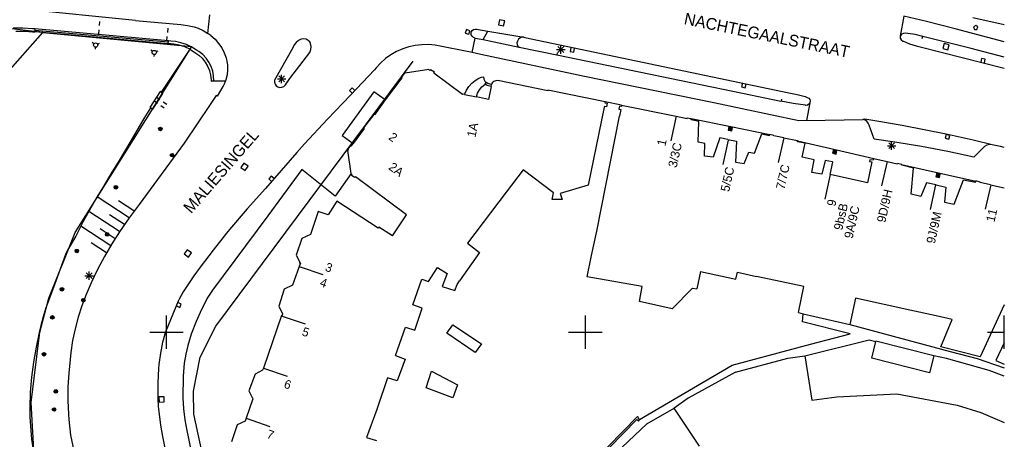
# Model space of a CAD drawing. Header units: millimetres. Extents: x 135944 to 142000, y 454200 to 456692.
# Tile 73 of 185: x 137182 to 137300, y 456037 to 456087. Entities that reach past the tile are written whole.
import ezdxf
from ezdxf.enums import TextEntityAlignment as Align

# ---------------------------------------------------------------- set-up
doc = ezdxf.new("R2010")
doc.units = ezdxf.units.MM
doc.layers.add('TotaalGBKN2013_Bistad', color=251, linetype='Continuous')
doc.layers.add('TotaalGBKN2013X$0$Contouren', color=251, linetype='Continuous')
doc.styles.add('TotaalGBKN2013X$0$GBKN binnenstad 2009$0$Standard', font='txt')

msp = doc.modelspace()

# ---------------------------------------------------------------- linework, layer by layer
at = {"layer": 'TotaalGBKN2013_Bistad'}
for p, q in [((137196.31, 456087.21), (137182.83, 456088.56)), ((137204.95, 456085.67), (137205.19, 456087.9)), ((137288.02, 456087.71), (137287.58, 456085.33)), ((137290.7, 456087.07), (137288.02, 456087.71)), ((137192.02, 456087.09), (137191.97, 456086.59)), ((137196.31, 456087.21), (137201.71, 456086.71)), ((137201.71, 456086.71), (137202.52, 456086.61)), ((137202.52, 456086.61), (137203.32, 456086.43)), ((137203.32, 456086.43), (137203.78, 456086.29)), ((137239.76, 456087.28), (137239.63, 456086.68)), ((137239.63, 456086.68), (137240.23, 456086.55)), ((137240.37, 456087.15), (137239.76, 456087.28)), ((137240.23, 456086.55), (137240.37, 456087.15)), ((137294.14, 456086.21), (137290.7, 456087.07)), ((137296.24, 456087.57), (137300, 456086.71)), ((137296.59, 456086.62), (137296.34, 456086.43)), ((137296.34, 456086.43), (137296.44, 456086.12)), ((137296.84, 456086.43), (137296.59, 456086.62)), ((137296.73, 456086.12), (137296.84, 456086.43)), ((137176.88, 456076.38), (137185.21, 456085.76)), ((137182.86, 456086.29), (137181.7, 456086.28)), ((137182, 456085.95), (137183.15, 456085.94)), ((137184.01, 456086.21), (137182.86, 456086.29)), ((137183.15, 456085.94), (137183.99, 456085.87)), ((137183.99, 456085.87), (137184.27, 456085.85)), ((137184.29, 456086.19), (137184.01, 456086.21)), ((137184.29, 456086.19), (137184.27, 456085.85)), ((137185.21, 456085.76), (137184.27, 456085.85)), ((137200.23, 456084.77), (137184.29, 456086.19)), ((137200.21, 456084.6), (137184.29, 456086.02)), ((137200.2, 456084.42), (137185.21, 456085.76)), ((137191.92, 456086.1), (137191.87, 456085.6)), ((137200.06, 456085.28), (137200.01, 456084.78)), ((137200.16, 456086.27), (137200.11, 456085.78)), ((137203.78, 456086.29), (137204.38, 456086.01)), ((137204.38, 456086.01), (137204.95, 456085.67)), ((137205.31, 456085.4), (137204.95, 456085.67)), ((137205.31, 456085.4), (137205.8, 456084.96)), ((137235.79, 456086.12), (137235.66, 456085.69)), ((137235.66, 456085.69), (137236.09, 456085.56)), ((137236.22, 456085.99), (137235.79, 456086.12)), ((137236.09, 456085.56), (137236.22, 456085.99)), ((137236.35, 456085.72), (137236.37, 456085.82)), ((137236.37, 456085.51), (137236.35, 456085.72)), ((137236.37, 456085.82), (137236.47, 456086)), ((137236.47, 456085.32), (137236.37, 456085.51)), ((137236.47, 456086), (137236.63, 456086.12)), ((137236.63, 456085.17), (137236.47, 456085.32)), ((137236.63, 456086.12), (137236.83, 456086.18)), ((137236.83, 456086.18), (137237.02, 456086.16)), ((137237.02, 456086.16), (137238.37, 456085.94)), ((137237.78, 456084.93), (137238.37, 456085.94)), ((137238.37, 456085.94), (137242.64, 456085.22)), ((137287.58, 456085.33), (137287.56, 456085.21)), ((137287.67, 456085.5), (137287.58, 456085.33)), ((137287.77, 456085.58), (137287.67, 456085.5)), ((137287.97, 456085.67), (137287.77, 456085.58)), ((137288.2, 456085.68), (137287.97, 456085.67)), ((137288.49, 456085.65), (137288.2, 456085.68)), ((137289.38, 456085.52), (137288.49, 456085.65)), ((137290.26, 456085.3), (137289.38, 456085.52)), ((137290.19, 456085.06), (137290.26, 456085.3)), ((137296.05, 456083.86), (137290.26, 456085.3)), ((137300, 456084.66), (137294.14, 456086.21)), ((137296.44, 456086.12), (137296.73, 456086.12)), ((137191.34, 456084.42), (137191.14, 456084.57)), ((137191.77, 456084.38), (137192, 456084.48)), ((137200.2, 456084.42), (137200.23, 456084.77)), ((137200.46, 456084.4), (137200.2, 456084.42)), ((137200.5, 456084.74), (137200.23, 456084.77)), ((137200.87, 456084.37), (137200.46, 456084.4)), ((137201.06, 456084.69), (137200.5, 456084.74)), ((137201.53, 456084.25), (137200.87, 456084.37)), ((137201.73, 456084.55), (137201.06, 456084.69)), ((137202.17, 456084.05), (137201.53, 456084.25)), ((137202.39, 456084.33), (137201.73, 456084.55)), ((137203.01, 456084.04), (137202.39, 456084.33)), ((137205.8, 456084.96), (137206.22, 456084.47)), ((137206.22, 456084.47), (137206.59, 456083.93)), ((137215.23, 456084.28), (137215.07, 456083.95)), ((137215.46, 456084.58), (137215.23, 456084.28)), ((137215.75, 456084.81), (137215.46, 456084.58)), ((137216.08, 456084.99), (137215.75, 456084.81)), ((137216.11, 456084.99), (137216.08, 456084.99)), ((137216.39, 456085.02), (137216.11, 456084.99)), ((137216.67, 456084.96), (137216.39, 456085.02)), ((137216.92, 456084.83), (137216.67, 456084.96)), ((137217.12, 456084.64), (137216.92, 456084.83)), ((137217.19, 456084.45), (137217.12, 456084.64)), ((137217.26, 456084.11), (137217.19, 456084.45)), ((137217.24, 456083.75), (137217.26, 456084.11)), ((137229.7, 456084.23), (137228.93, 456084.06)), ((137230.48, 456084.31), (137229.7, 456084.23)), ((137231.27, 456084.32), (137230.48, 456084.31)), ((137232.05, 456084.25), (137231.27, 456084.32)), ((137236.49, 456083.37), (137232.05, 456084.25)), ((137236.49, 456083.37), (137236.83, 456085.1)), ((137236.83, 456085.1), (137236.63, 456085.17)), ((137236.83, 456085.1), (137237.78, 456084.93)), ((137237.78, 456084.93), (137242.11, 456084.01)), ((137241.88, 456084.74), (137241.83, 456084.54)), ((137241.83, 456084.54), (137241.85, 456084.33)), ((137241.85, 456084.33), (137241.95, 456084.15)), ((137242, 456084.96), (137241.88, 456084.75)), ((137241.88, 456084.75), (137241.88, 456084.74)), ((137241.95, 456084.15), (137242.11, 456084.01)), ((137242.18, 456085.11), (137242, 456084.96)), ((137242.4, 456085.21), (137242.18, 456085.11)), ((137242.64, 456085.22), (137242.4, 456085.21)), ((137242.64, 456085.22), (137242.78, 456085.19)), ((137242.78, 456085.19), (137274.27, 456078.58)), ((137246.72, 456083.38), (137247.42, 456084.09)), ((137247.42, 456083.38), (137246.72, 456084.09)), ((137247.07, 456083.23), (137247.07, 456084.23)), ((137287.56, 456085.21), (137287.57, 456085.08)), ((137287.57, 456085.08), (137287.7, 456084.89)), ((137287.7, 456084.89), (137287.88, 456084.75)), ((137287.88, 456084.75), (137287.96, 456084.72)), ((137287.96, 456084.72), (137288.7, 456084.41)), ((137288.7, 456084.41), (137289.47, 456084.19)), ((137289.47, 456084.19), (137289.97, 456084.08)), ((137289.97, 456084.08), (137300, 456081.51)), ((137292.81, 456084.47), (137292.65, 456083.87)), ((137293.41, 456084.31), (137292.81, 456084.47)), ((137293.26, 456083.71), (137293.41, 456084.31)), ((137191.52, 456084.03), (137191.49, 456083.78)), ((137198.33, 456083.54), (137198.13, 456083.68)), ((137198.51, 456083.14), (137198.49, 456082.9)), ((137198.76, 456083.5), (137198.99, 456083.6)), ((137202.78, 456083.78), (137199.36, 456078.63)), ((137202.78, 456083.78), (137202.17, 456084.05)), ((137202.78, 456083.78), (137203.1, 456083.6)), ((137203.6, 456083.68), (137203.01, 456084.04)), ((137203.1, 456083.6), (137203.4, 456083.4)), ((137203.4, 456083.4), (137203.86, 456083.07)), ((137203.87, 456083.51), (137203.6, 456083.68)), ((137203.86, 456083.07), (137204.27, 456082.69)), ((137204.32, 456083.14), (137203.87, 456083.51)), ((137204.72, 456082.71), (137204.32, 456083.14)), ((137206.59, 456083.93), (137206.88, 456083.35)), ((137206.88, 456083.35), (137207.11, 456082.73)), ((137215.07, 456083.95), (137212.89, 456080.08)), ((137214.72, 456080.27), (137217.11, 456083.37)), ((137217.11, 456083.37), (137217.24, 456083.75)), ((137226.79, 456083.1), (137226.15, 456082.65)), ((137227.47, 456083.49), (137226.79, 456083.1)), ((137228.19, 456083.81), (137227.47, 456083.49)), ((137228.93, 456084.06), (137228.19, 456083.81)), ((137237.53, 456083.16), (137236.49, 456083.37)), ((137249.9, 456080.52), (137237.53, 456083.16)), ((137242.11, 456084.01), (137246.59, 456083.11)), ((137242.11, 456084.01), (137242.11, 456084.01)), ((137246.57, 456083.73), (137247.57, 456083.73)), ((137246.64, 456083.36), (137246.59, 456083.11)), ((137246.59, 456083.11), (137268.76, 456078.52)), ((137248.25, 456083.94), (137248.17, 456083.5)), ((137248.17, 456083.5), (137248.61, 456083.42)), ((137248.61, 456083.42), (137248.7, 456083.86)), ((137292.65, 456083.87), (137293.26, 456083.71)), ((137300, 456082.83), (137296.05, 456083.86)), ((137204.27, 456082.69), (137204.63, 456082.24)), ((137204.63, 456082.24), (137204.91, 456081.76)), ((137205.05, 456082.23), (137204.72, 456082.71)), ((137204.91, 456081.76), (137205.13, 456081.23)), ((137205.32, 456081.71), (137205.05, 456082.23)), ((137207.11, 456082.73), (137207.25, 456082.1)), ((137207.25, 456082.1), (137207.28, 456081.9)), ((137207.28, 456081.9), (137207.3, 456081.3)), ((137225.56, 456082.13), (137225.02, 456081.55)), ((137226.15, 456082.65), (137225.56, 456082.13)), ((137297.29, 456082.68), (137297.18, 456082.25)), ((137297.73, 456082.57), (137297.29, 456082.68)), ((137297.62, 456082.14), (137297.73, 456082.57)), ((137205.13, 456081.23), (137205.27, 456080.69)), ((137205.27, 456080.69), (137205.33, 456080.12)), ((137205.52, 456081.16), (137205.32, 456081.71)), ((137205.63, 456080.59), (137205.52, 456081.16)), ((137205.67, 456080.01), (137205.63, 456080.59)), ((137207.24, 456080.7), (137207.1, 456080.12)), ((137207.3, 456081.3), (137207.24, 456080.7)), ((137213.39, 456079.88), (137214.1, 456080.59)), ((137214.1, 456079.88), (137213.39, 456080.59)), ((137213.74, 456079.73), (137213.74, 456080.73)), ((137224.84, 456081.32), (137221.96, 456078.31)), ((137225.02, 456081.55), (137224.84, 456081.32)), ((137228.4, 456080.96), (137228.05, 456080.45)), ((137228.48, 456080.9), (137228.4, 456080.96)), ((137231.33, 456081.35), (137228.48, 456080.9)), ((137231.45, 456081.24), (137231.33, 456081.35)), ((137231.51, 456081.33), (137231.45, 456081.24)), ((137231.99, 456081.02), (137231.51, 456081.33)), ((137231.92, 456080.91), (137231.99, 456081.02)), ((137235.33, 456078.36), (137231.92, 456080.91)), ((137205.33, 456080.12), (137205.33, 456079.95)), ((137205.33, 456079.95), (137205.67, 456080.01)), ((137207.04, 456079.95), (137205.33, 456079.95)), ((137206.76, 456079.32), (137206.91, 456079.63)), ((137206.91, 456079.63), (137207.04, 456079.95)), ((137207.1, 456080.12), (137207.04, 456079.95)), ((137212.89, 456080.08), (137212.89, 456079.84)), ((137212.89, 456079.84), (137212.96, 456079.61)), ((137212.96, 456079.61), (137213.1, 456079.42)), ((137213.1, 456079.42), (137213.3, 456079.29)), ((137213.24, 456080.23), (137214.24, 456080.23)), ((137213.99, 456079.33), (137214.17, 456079.49)), ((137214.17, 456079.49), (137214.2, 456079.54)), ((137214.2, 456079.54), (137214.72, 456080.27)), ((137228.1, 456080.38), (137226.11, 456077.75)), ((137228.05, 456080.45), (137228.1, 456080.38)), ((137236.08, 456079.31), (137236.43, 456079.71)), ((137236.43, 456079.71), (137236.85, 456080.05)), ((137236.85, 456080.05), (137237.3, 456080.33)), ((137237.3, 456080.33), (137237.59, 456080.45)), ((137237.59, 456080.45), (137237.84, 456080.46)), ((137237.64, 456079.27), (137237.99, 456079.57)), ((137237.84, 456080.46), (137237.88, 456080.2)), ((137237.88, 456080.2), (137237.99, 456079.97)), ((137237.99, 456079.97), (137238.16, 456079.79)), ((137237.99, 456079.57), (137238.02, 456079.59)), ((137238.02, 456079.59), (137238.16, 456079.79)), ((137238.27, 456079.43), (137238.02, 456079.59)), ((137238.36, 456079.67), (137238.16, 456079.79)), ((137238.74, 456079.31), (137238.27, 456079.43)), ((137238.78, 456079.56), (137238.36, 456079.67)), ((137238.74, 456079.31), (137238.78, 456079.56)), ((137238.89, 456079.75), (137238.78, 456079.56)), ((137239.07, 456079.92), (137238.89, 456079.75)), ((137239.29, 456080.02), (137239.07, 456079.92)), ((137239.53, 456080.04), (137239.29, 456080.02)), ((137245.5, 456078.82), (137239.53, 456080.04)), ((137265.32, 456077.38), (137249.9, 456080.52)), ((137268.74, 456079.71), (137268.64, 456079.27)), ((137269.08, 456079.17), (137269.18, 456079.61)), ((137199.24, 456078.72), (137198.02, 456076.83)), ((137199.53, 456078.49), (137198.31, 456076.64)), ((137199.36, 456078.63), (137199.24, 456078.72)), ((137199.36, 456078.63), (137199.53, 456078.49)), ((137205.93, 456078.24), (137205.21, 456077.17)), ((137206.07, 456078.18), (137205.93, 456078.24)), ((137206.07, 456078.18), (137206.76, 456079.32)), ((137213.3, 456079.29), (137213.53, 456079.22)), ((137213.53, 456079.22), (137213.77, 456079.24)), ((137213.77, 456079.24), (137213.99, 456079.33)), ((137221.96, 456078.31), (137219.2, 456075.41)), ((137224.75, 456078.7), (137220.95, 456073.48)), ((137222.15, 456079.17), (137221.84, 456078.85)), ((137221.84, 456078.85), (137222.16, 456078.53)), ((137222.47, 456078.85), (137222.15, 456079.17)), ((137226.11, 456077.75), (137224.75, 456078.7)), ((137235.39, 456078.42), (137235.33, 456078.36)), ((137235.56, 456078.38), (137235.39, 456078.42)), ((137235.56, 456078.38), (137235.79, 456078.87)), ((137235.56, 456078.38), (137236.99, 456078.09)), ((137235.79, 456078.87), (137236.08, 456079.31)), ((137236.99, 456078.09), (137237.14, 456078.52)), ((137237.14, 456078.52), (137237.36, 456078.92)), ((137237.36, 456078.92), (137237.64, 456079.27)), ((137238.74, 456079.31), (137238.44, 456077.79)), ((137245.52, 456078.89), (137245.5, 456078.82)), ((137252.36, 456077.51), (137245.52, 456078.89)), ((137268.64, 456079.27), (137269.08, 456079.17)), ((137268.76, 456078.52), (137273.34, 456077.56)), ((137274.27, 456078.58), (137275.26, 456078.39)), ((137275.26, 456078.39), (137276.22, 456078.12)), ((137198.92, 456077.31), (137198.51, 456077.6)), ((137199.2, 456077.73), (137198.79, 456078.01)), ((137199.74, 456076.75), (137199.33, 456077.03)), ((137200.03, 456077.16), (137199.61, 456077.44)), ((137205.21, 456077.17), (137202.12, 456072.56)), ((137226.11, 456077.75), (137224.83, 456075.93)), ((137238.44, 456077.79), (137236.99, 456078.09)), ((137252.36, 456077.51), (137252.33, 456077.36)), ((137252.33, 456077.36), (137252.59, 456077.32)), ((137254.32, 456077.09), (137252.36, 456077.51)), ((137252.59, 456077.32), (137252.52, 456076.9)), ((137254.32, 456077.09), (137254.29, 456076.94)), ((137254.32, 456077.09), (137260.84, 456075.78)), ((137275.48, 456075.22), (137265.32, 456077.38)), ((137274.81, 456077.29), (137273.34, 456077.56)), ((137273.4, 456077.81), (137273.36, 456077.56)), ((137276.28, 456077.08), (137274.81, 456077.29)), ((137276.22, 456078.12), (137276.48, 456078.03)), ((137276.31, 456077.07), (137276.28, 456077.08)), ((137276.51, 456077.1), (137276.31, 456077.07)), ((137276.79, 456077.36), (137276.4, 456075.25)), ((137276.48, 456078.03), (137276.65, 456077.94)), ((137276.67, 456077.2), (137276.51, 456077.1)), ((137276.65, 456077.94), (137276.77, 456077.79)), ((137276.79, 456077.36), (137276.67, 456077.2)), ((137276.77, 456077.79), (137276.83, 456077.6)), ((137276.8, 456077.4), (137276.79, 456077.36)), ((137276.83, 456077.6), (137276.8, 456077.4)), ((137198.11, 456076.77), (137197.3, 456075.49)), ((137198.02, 456076.83), (137198.11, 456076.77)), ((137198.31, 456076.64), (137198.11, 456076.77)), ((137224.74, 456076), (137223.53, 456074.39)), ((137224.83, 456075.93), (137224.74, 456076)), ((137252.24, 456076.86), (137250.35, 456067.55)), ((137252.26, 456076.94), (137252.24, 456076.86)), ((137252.52, 456076.9), (137252.26, 456076.94)), ((137254.07, 456076.98), (137253.98, 456076.62)), ((137253.98, 456076.62), (137254.22, 456076.57)), ((137254.29, 456076.94), (137254.07, 456076.98)), ((137254.22, 456076.57), (137254.07, 456075.8)), ((137197.3, 456075.49), (137195.75, 456072.84)), ((137219.2, 456075.41), (137216.48, 456072.47)), ((137251.38, 456062.06), (137254.07, 456075.8)), ((137260.84, 456075.78), (137260.19, 456072.85)), ((137260.84, 456075.78), (137262.13, 456075.52)), ((137262.13, 456075.52), (137262.16, 456075.6)), ((137262.16, 456075.6), (137262.64, 456075.5)), ((137262.64, 456075.34), (137262.64, 456075.5)), ((137262.64, 456075.5), (137267.34, 456074.54)), ((137263.55, 456075.15), (137262.64, 456075.34)), ((137263.44, 456072.69), (137263.55, 456075.15)), ((137276.4, 456075.25), (137275.48, 456075.22)), ((137276.4, 456075.25), (137283.12, 456075.39)), ((137283.35, 456075.41), (137283.12, 456075.39)), ((137283.13, 456075.39), (137283.12, 456075.39)), ((137283.39, 456075.32), (137283.13, 456075.39)), ((137284.78, 456075.18), (137283.35, 456075.41)), ((137283.6, 456075.17), (137283.39, 456075.32)), ((137283.77, 456074.96), (137283.6, 456075.17)), ((137283.86, 456074.72), (137283.77, 456074.96)), ((137284.48, 456073.03), (137283.86, 456074.72)), ((137287.81, 456074.67), (137284.78, 456075.18)), ((137223.59, 456074.32), (137222.29, 456072.52)), ((137223.53, 456074.39), (137223.59, 456074.32)), ((137267.12, 456074.54), (137267.04, 456074.12)), ((137267.04, 456074.12), (137267.46, 456074.03)), ((137267.17, 456074.47), (137267.11, 456074.17)), ((137267.11, 456074.17), (137267.41, 456074.1)), ((137267.55, 456074.45), (137267.12, 456074.54)), ((137267.48, 456074.41), (137267.17, 456074.47)), ((137267.22, 456074.4), (137267.18, 456074.21)), ((137267.18, 456074.21), (137267.37, 456074.17)), ((137267.4, 456074.36), (137267.22, 456074.4)), ((137267.27, 456074.33), (137267.25, 456074.26)), ((137267.25, 456074.26), (137267.32, 456074.25)), ((137267.33, 456074.31), (137267.27, 456074.33)), ((137267.32, 456074.25), (137267.33, 456074.31)), ((137267.34, 456074.54), (137272, 456073.59)), ((137267.37, 456074.17), (137267.4, 456074.36)), ((137267.41, 456074.1), (137267.48, 456074.41)), ((137267.46, 456074.03), (137267.55, 456074.45)), ((137270.2, 456071.35), (137271.04, 456073.67)), ((137271.04, 456073.67), (137271.99, 456073.48)), ((137271.99, 456073.48), (137272, 456073.59)), ((137272.51, 456073.48), (137272, 456073.59)), ((137290.45, 456074.17), (137287.81, 456074.67)), ((137293.08, 456073.65), (137290.45, 456074.17)), ((137293.05, 456073.6), (137292.94, 456073.17)), ((137293.49, 456073.48), (137293.05, 456073.6)), ((137296.29, 456072.92), (137293.08, 456073.65)), ((137195.75, 456072.84), (137194.23, 456070.3)), ((137202.12, 456072.56), (137196.74, 456065.26)), ((137216.48, 456072.47), (137215.57, 456071.44)), ((137220.95, 456073.48), (137222.29, 456072.52)), ((137222.08, 456072.23), (137222.29, 456072.52)), ((137264.25, 456072.52), (137263.44, 456072.69)), ((137264.22, 456071.02), (137264.25, 456072.52)), ((137266.03, 456073.19), (137265.25, 456070.89)), ((137267.02, 456073), (137266.03, 456073.19)), ((137267.05, 456072.92), (137266.4, 456070)), ((137267.02, 456073), (137268.05, 456072.8)), ((137268.05, 456072.8), (137267.9, 456070.31)), ((137272.5, 456073.42), (137272.51, 456073.48)), ((137273.67, 456073.21), (137272.5, 456073.42)), ((137273.67, 456073.2), (137273.02, 456070.27)), ((137273.67, 456073.21), (137275.33, 456072.9)), ((137275.31, 456072.74), (137275.33, 456072.85)), ((137276.22, 456072.56), (137275.31, 456072.74)), ((137275.33, 456072.9), (137275.33, 456072.85)), ((137275.33, 456072.85), (137279.83, 456071.8)), ((137275.87, 456070.9), (137276.22, 456072.56)), ((137286.94, 456072.68), (137284.48, 456073.03)), ((137286.2, 456071.91), (137286.91, 456072.61)), ((137286.91, 456071.91), (137286.2, 456072.61)), ((137286.55, 456071.76), (137286.55, 456072.76)), ((137290.1, 456072.17), (137286.94, 456072.68)), ((137292.94, 456073.17), (137293.37, 456073.05)), ((137293.37, 456073.05), (137293.49, 456073.48)), ((137298.55, 456072.38), (137296.29, 456072.92)), ((137298.24, 456072.39), (137297.93, 456072.32)), ((137298.55, 456072.38), (137298.24, 456072.39)), ((137299.56, 456072.16), (137298.55, 456072.38)), ((137215.57, 456071.44), (137211.8, 456067.15)), ((137221.65, 456071.69), (137221.74, 456071.78)), ((137222.05, 456068.95), (137221.65, 456071.69)), ((137221.67, 456071.84), (137222, 456072.29)), ((137221.74, 456071.78), (137221.67, 456071.84)), ((137222, 456072.29), (137222.08, 456072.23)), ((137268.96, 456070.15), (137269.49, 456071.48)), ((137269.49, 456071.48), (137270.2, 456071.35)), ((137279.6, 456071.78), (137279.5, 456071.36)), ((137279.5, 456071.36), (137279.92, 456071.26)), ((137279.64, 456071.71), (137279.58, 456071.4)), ((137279.58, 456071.4), (137279.88, 456071.33)), ((137280.02, 456071.68), (137279.6, 456071.78)), ((137279.95, 456071.64), (137279.64, 456071.71)), ((137279.69, 456071.63), (137279.65, 456071.45)), ((137279.65, 456071.45), (137279.83, 456071.41)), ((137279.88, 456071.59), (137279.69, 456071.63)), ((137279.73, 456071.56), (137279.72, 456071.49)), ((137279.72, 456071.49), (137279.79, 456071.48)), ((137279.8, 456071.55), (137279.73, 456071.56)), ((137279.79, 456071.48), (137279.8, 456071.55)), ((137279.83, 456071.8), (137284.43, 456070.73)), ((137279.83, 456071.41), (137279.88, 456071.59)), ((137279.88, 456071.33), (137279.95, 456071.64)), ((137279.92, 456071.26), (137280.02, 456071.68)), ((137286.05, 456072.26), (137287.05, 456072.26)), ((137293.24, 456071.58), (137290.1, 456072.17)), ((137296.37, 456070.91), (137293.24, 456071.58)), ((137297.58, 456072.12), (137296.37, 456070.91)), ((137297.65, 456072.17), (137297.58, 456072.12)), ((137297.93, 456072.32), (137297.65, 456072.17)), ((137300, 456072.05), (137299.56, 456072.16)), ((137194.23, 456070.3), (137193.48, 456069.11)), ((137209.23, 456070.17), (137208.88, 456069.66)), ((137209.74, 456069.82), (137209.23, 456070.17)), ((137265.25, 456070.89), (137264.22, 456071.02)), ((137267.9, 456070.31), (137268.96, 456070.15)), ((137277.32, 456070.56), (137275.87, 456070.9)), ((137277.02, 456069.08), (137277.32, 456070.56)), ((137278.6, 456070.49), (137278.22, 456068.85)), ((137279.49, 456070.32), (137278.6, 456070.49)), ((137279.2, 456068.84), (137279.53, 456070.31)), ((137279.53, 456070.31), (137279.49, 456070.32)), ((137284.18, 456070.32), (137283.67, 456067.84)), ((137283.94, 456070.59), (137283.9, 456070.38)), ((137283.9, 456070.38), (137284.18, 456070.32)), ((137284.36, 456070.52), (137283.94, 456070.59)), ((137284.43, 456070.73), (137284.36, 456070.52)), ((137284.43, 456070.73), (137286.01, 456070.38)), ((137286.01, 456070.38), (137285.36, 456067.45)), ((137286.01, 456070.38), (137287.23, 456070.11)), ((137287.23, 456070.11), (137287.25, 456070.18)), ((137287.25, 456070.18), (137287.75, 456070.05)), ((137287.75, 456070.05), (137287.73, 456070.01)), ((137287.75, 456069.94), (137287.73, 456070.01)), ((137287.73, 456070.01), (137292.15, 456069.01)), ((137193.48, 456069.11), (137192.4, 456067.27)), ((137208.88, 456069.66), (137209.39, 456069.31)), ((137209.39, 456069.31), (137209.74, 456069.82)), ((137216.14, 456069.4), (137212.1, 456063.87)), ((137220.15, 456066.24), (137216.14, 456069.4)), ((137222.05, 456068.95), (137220.15, 456066.24)), ((137222.06, 456068.88), (137222.05, 456068.95)), ((137222.18, 456068.81), (137222.06, 456068.88)), ((137222.1, 456068.71), (137222.18, 456068.81)), ((137242.58, 456069.36), (137240.56, 456066.71)), ((137246.2, 456066.65), (137242.58, 456069.36)), ((137278.22, 456068.85), (137277.02, 456069.08)), ((137279.22, 456068.81), (137278.56, 456065.88)), ((137283.67, 456067.84), (137279.2, 456068.84)), ((137289.15, 456069.58), (137287.75, 456069.94)), ((137288.87, 456066.46), (137289.15, 456069.58)), ((137291.93, 456068.97), (137291.83, 456068.55)), ((137291.97, 456068.9), (137291.9, 456068.59)), ((137292.35, 456068.87), (137291.93, 456068.97)), ((137292.27, 456068.83), (137291.97, 456068.9)), ((137292.02, 456068.82), (137291.98, 456068.64)), ((137292.2, 456068.78), (137292.02, 456068.82)), ((137292.15, 456069.01), (137296.6, 456068.01)), ((137292.21, 456068.53), (137292.27, 456068.83)), ((137292.25, 456068.45), (137292.35, 456068.87)), ((137212.5, 456068.64), (137212.2, 456068.3)), ((137212.2, 456068.3), (137212.54, 456068)), ((137212.84, 456068.34), (137212.5, 456068.64)), ((137222.47, 456068.47), (137222.1, 456068.71)), ((137222.55, 456068.56), (137222.47, 456068.47)), ((137228.66, 456064.02), (137222.55, 456068.56)), ((137290.72, 456067.84), (137290.04, 456066.19)), ((137291.85, 456067.58), (137290.72, 456067.84)), ((137291.83, 456068.55), (137292.25, 456068.45)), ((137291.9, 456068.59), (137292.21, 456068.53)), ((137291.98, 456068.64), (137292.16, 456068.6)), ((137292.06, 456068.75), (137292.05, 456068.68)), ((137292.05, 456068.68), (137292.12, 456068.67)), ((137292.13, 456068.74), (137292.06, 456068.75)), ((137292.12, 456068.67), (137292.13, 456068.74)), ((137292.16, 456068.6), (137292.2, 456068.78)), ((137294.02, 456065.27), (137295.13, 456068.2)), ((137295.13, 456068.2), (137296.55, 456067.92)), ((137296.55, 456067.92), (137296.6, 456068.01)), ((137296.61, 456068.06), (137296.6, 456068.01)), ((137297.1, 456067.91), (137296.61, 456068.06)), ((137297.11, 456067.86), (137297.1, 456067.91)), ((137298.36, 456067.6), (137297.11, 456067.86)), ((137192.4, 456067.27), (137191.7, 456066.13)), ((137211.8, 456067.15), (137209.63, 456064.73)), ((137240.56, 456066.71), (137235.91, 456060.61)), ((137246.02, 456065.84), (137246.2, 456066.65)), ((137250.35, 456067.55), (137246.99, 456066.55)), ((137246.99, 456066.55), (137247.21, 456065.82)), ((137290.04, 456066.19), (137288.87, 456066.46)), ((137291.8, 456067.58), (137291.15, 456064.66)), ((137291.85, 456067.58), (137293.02, 456067.31)), ((137293.02, 456067.31), (137292.85, 456065.52)), ((137298.38, 456067.6), (137297.72, 456064.67)), ((137298.36, 456067.6), (137300, 456067.22)), ((137191.7, 456066.13), (137190.06, 456063.2)), ((137195.55, 456063.65), (137191.72, 456066.16)), ((137196.11, 456064.48), (137194.29, 456065.67)), ((137220.33, 456065.64), (137219.29, 456064.01)), ((137225.28, 456062.4), (137220.33, 456065.64)), ((137247.21, 456065.82), (137246.02, 456065.84)), ((137292.85, 456065.52), (137294.02, 456065.27)), ((137194.41, 456062.01), (137190.74, 456064.41)), ((137196.74, 456065.26), (137195.53, 456063.63)), ((137209.63, 456064.73), (137207.52, 456062.26)), ((137218.12, 456064.41), (137217.17, 456061.65)), ((137219.29, 456064.01), (137218.12, 456064.41)), ((137190.06, 456063.2), (137189.18, 456061.48)), ((137194.97, 456062.84), (137193.19, 456064)), ((137195.53, 456063.63), (137194.38, 456061.96)), ((137212.1, 456063.87), (137205.5, 456055.01)), ((137226.96, 456061.52), (137228.66, 456064.02)), ((137193.35, 456060.31), (137189.78, 456062.64)), ((137193.87, 456061.16), (137192.1, 456062.32)), ((137194.38, 456061.96), (137193.49, 456060.54)), ((137207.17, 456061.83), (137205.58, 456059.81)), ((137207.52, 456062.26), (137207.17, 456061.83)), ((137225.35, 456062.55), (137225.28, 456062.4)), ((137226.96, 456061.52), (137225.35, 456062.55)), ((137250.73, 456059.15), (137251.38, 456062.06)), ((137189.18, 456061.48), (137188.18, 456059.78)), ((137192.83, 456059.46), (137191, 456060.65)), ((137216.14, 456061.2), (137215.46, 456059.19)), ((137217.17, 456061.65), (137216.14, 456061.2)), ((137235.91, 456060.61), (137237.36, 456059.5)), ((137188.18, 456059.78), (137187.95, 456059.26)), ((137193.49, 456060.54), (137192.59, 456059.03)), ((137202.48, 456059.84), (137202.11, 456059.34)), ((137202.98, 456059.47), (137202.48, 456059.84)), ((137202.61, 456058.97), (137202.98, 456059.47)), ((137205.58, 456059.81), (137204.03, 456057.75)), ((137237.36, 456059.5), (137234.99, 456056.11)), ((137187.95, 456059.26), (137186.52, 456055.32)), ((137192.59, 456059.03), (137191.76, 456057.48)), ((137202.11, 456059.34), (137202.61, 456058.97)), ((137215.46, 456059.19), (137215.91, 456058.36)), ((137215.91, 456058.36), (137215.87, 456058.25)), ((137215.87, 456058.25), (137215.98, 456058.22)), ((137250.22, 456056.59), (137250.73, 456059.15)), ((137190.41, 456056.39), (137191.12, 456057.1)), ((137191.12, 456056.39), (137190.41, 456057.1)), ((137190.77, 456056.24), (137190.77, 456057.24)), ((137191.76, 456057.48), (137191, 456055.89)), ((137204.03, 456057.75), (137203.28, 456056.72)), ((137215.84, 456057.85), (137215.03, 456055.6)), ((137215.98, 456058.22), (137215.84, 456057.85)), ((137215.84, 456057.85), (137218.68, 456056.88)), ((137231.28, 456056.07), (137232.36, 456057.72)), ((137232.36, 456057.72), (137233.51, 456057.01)), ((137263.73, 456057.25), (137263.31, 456055.16)), ((137263.73, 456057.25), (137267.95, 456056.33)), ((137267.95, 456056.33), (137268.14, 456057.16)), ((137268.14, 456057.16), (137270.44, 456056.66)), ((137190.27, 456056.74), (137191.27, 456056.74)), ((137191, 456055.89), (137190.41, 456054.5)), ((137203.28, 456056.72), (137202.54, 456055.67)), ((137229.41, 456053.28), (137230.47, 456056.32)), ((137230.47, 456056.32), (137231.28, 456056.07)), ((137233.51, 456057.01), (137232.92, 456055.45)), ((137234.69, 456055.69), (137234.99, 456056.11)), ((137256.79, 456055.44), (137250.22, 456056.59)), ((137276.08, 456055.44), (137270.44, 456056.66)), ((137186.52, 456055.32), (137185.59, 456052.89)), ((137201.99, 456054.82), (137201.52, 456053.94)), ((137202.54, 456055.67), (137201.99, 456054.82)), ((137205.5, 456055.01), (137204.94, 456054.17)), ((137214.06, 456055.13), (137213.39, 456053.11)), ((137215.03, 456055.6), (137214.06, 456055.13)), ((137232.92, 456055.45), (137234.43, 456054.96)), ((137234.43, 456054.96), (137234.69, 456055.69)), ((137256.44, 456053.67), (137256.79, 456055.44)), ((137260.35, 456052.8), (137262.78, 456055.27)), ((137262.78, 456055.27), (137263.31, 456055.16)), ((137275.42, 456052.33), (137276.08, 456055.44)), ((137190.41, 456054.5), (137189.89, 456053.16)), ((137201.4, 456053.7), (137200.19, 456050.78)), ((137201.77, 456053.35), (137201.36, 456053.54)), ((137201.52, 456053.94), (137201.4, 456053.7)), ((137204.94, 456054.17), (137204.17, 456052.72)), ((137260.35, 456052.8), (137256.44, 456053.67)), ((137282.25, 456054.05), (137281.57, 456050.9)), ((137288.73, 456052.63), (137282.25, 456054.05)), ((137185.59, 456052.89), (137185.26, 456051.85)), ((137189.89, 456053.16), (137189.45, 456051.79)), ((137201.18, 456053.13), (137201.58, 456052.94)), ((137201.58, 456052.94), (137201.77, 456053.35)), ((137204.17, 456052.72), (137203.53, 456051.26)), ((137213.39, 456053.11), (137213.85, 456052.18)), ((137230.52, 456052.86), (137229.41, 456053.28)), ((137229.63, 456050.23), (137230.52, 456052.86)), ((137291.85, 456051.94), (137288.73, 456052.63)), ((137300, 456053.25), (137297.12, 456047.04)), ((137185.26, 456051.85), (137185, 456050.78)), ((137189.45, 456051.79), (137189.09, 456050.41)), ((137200, 456050), (137200, 456052)), ((137203.53, 456051.26), (137202.96, 456049.77)), ((137213.71, 456051.99), (137211.56, 456045.71)), ((137213.7, 456051.97), (137216.54, 456050.99)), ((137213.79, 456051.98), (137213.71, 456051.99)), ((137213.85, 456052.18), (137213.79, 456051.98)), ((137250, 456050), (137250, 456052)), ((137275.42, 456052.33), (137275.99, 456052.2)), ((137275.91, 456051.23), (137275.99, 456052.2)), ((137281.62, 456049.82), (137275.91, 456051.23)), ((137275.99, 456052.2), (137281.57, 456050.9)), ((137293.76, 456051.52), (137291.85, 456051.94)), ((137292.44, 456048.25), (137293.76, 456051.52)), ((137300, 456050), (137300, 456052)), ((137184.97, 456050.63), (137184.82, 456049.98)), ((137185, 456050.78), (137184.97, 456050.63)), ((137189.09, 456050.41), (137188.8, 456049)), ((137198, 456050), (137200, 456050)), ((137200.19, 456050.78), (137199.86, 456049.93)), ((137200, 456050), (137202, 456050)), ((137200, 456048), (137200, 456050)), ((137227.34, 456047.23), (137228.51, 456050.61)), ((137228.51, 456050.61), (137229.63, 456050.23)), ((137233.47, 456049.89), (137234.17, 456050.89)), ((137234.17, 456050.89), (137237.6, 456048.62)), ((137248, 456050), (137250, 456050)), ((137250, 456050), (137252, 456050)), ((137250, 456048), (137250, 456050)), ((137281.57, 456050.9), (137293.55, 456047.7)), ((137298, 456050), (137300, 456050)), ((137300, 456048), (137300, 456050)), ((137184.82, 456049.98), (137184.43, 456048.21)), ((137188.8, 456049), (137188.59, 456047.58)), ((137199.6, 456049.06), (137199.54, 456048.8)), ((137199.86, 456049.93), (137199.6, 456049.06)), ((137202.73, 456049.1), (137202.55, 456048.41)), ((137202.96, 456049.77), (137202.73, 456049.1)), ((137236.85, 456047.56), (137233.47, 456049.89)), ((137276.18, 456047.19), (137283.85, 456049.07)), ((137276.85, 456048.57), (137281.62, 456049.82)), ((137283.85, 456049.07), (137284.67, 456048.89)), ((137284.17, 456046.88), (137284.67, 456048.89)), ((137284.68, 456048.94), (137284.67, 456048.89)), ((137291.6, 456047.19), (137284.68, 456048.94)), ((137184.43, 456048.21), (137184.12, 456046.43)), ((137199.54, 456048.8), (137199.28, 456047.48)), ((137202.55, 456048.41), (137202.29, 456047.37)), ((137237.6, 456048.62), (137236.85, 456047.56)), ((137267.5, 456046.07), (137276.85, 456048.57)), ((137297.12, 456047.04), (137292.44, 456048.25)), ((137293.55, 456047.7), (137296.78, 456046.86)), ((137300, 456048.72), (137299, 456046.63)), ((137188.51, 456046.73), (137188.33, 456045.11)), ((137188.59, 456047.58), (137188.51, 456046.73)), ((137199.28, 456047.48), (137199.1, 456046.16)), ((137202.29, 456047.37), (137202.11, 456046.31)), ((137227.34, 456047.23), (137228.5, 456046.78)), ((137228.5, 456046.78), (137227.55, 456044.21)), ((137267.92, 456045.24), (137274.16, 456046.89)), ((137274.16, 456046.89), (137276.18, 456047.19)), ((137276.18, 456047.19), (137277.03, 456041.89)), ((137291.09, 456045.13), (137284.17, 456046.88)), ((137291.6, 456047.19), (137291.09, 456045.13)), ((137293.11, 456046.84), (137291.6, 456047.19)), ((137298.19, 456045.41), (137293.11, 456046.84)), ((137296.78, 456046.86), (137300, 456045.75)), ((137299, 456046.63), (137300, 456046.18)), ((137184.12, 456046.43), (137183.89, 456044.63)), ((137199.06, 456045.66), (137198.97, 456043.96)), ((137199.1, 456046.16), (137199.06, 456045.66)), ((137202.11, 456046.31), (137202.02, 456045.25)), ((137211.47, 456045.45), (137210.58, 456045)), ((137211.56, 456045.71), (137211.47, 456045.45)), ((137211.56, 456045.71), (137214.4, 456044.74)), ((137230.99, 456043.36), (137231.63, 456045.33)), ((137231.63, 456045.33), (137234.73, 456043.73)), ((137256.46, 456039.59), (137267.5, 456046.07)), ((137300, 456044.76), (137298.19, 456045.41)), ((137183.89, 456044.63), (137183.74, 456042.83)), ((137188.33, 456045.11), (137188.24, 456043.48)), ((137202, 456044.77), (137201.94, 456042.15)), ((137202.02, 456045.25), (137202, 456044.77)), ((137210.58, 456045), (137209.84, 456043.01)), ((137226.36, 456044.57), (137225.17, 456041.02)), ((137227.55, 456044.21), (137226.36, 456044.57)), ((137267.92, 456045.24), (137262.28, 456042.11)), ((137188.24, 456043.48), (137188.23, 456041.85)), ((137198.97, 456043.96), (137198.96, 456042.26)), ((137209.84, 456043.01), (137210.31, 456042.06)), ((137234.19, 456042.18), (137230.99, 456043.36)), ((137234.73, 456043.73), (137234.19, 456042.18)), ((137183.74, 456042.83), (137183.67, 456041.02)), ((137188.23, 456041.85), (137188.3, 456040.22)), ((137198.96, 456042.26), (137198.97, 456042.08)), ((137198.97, 456042.08), (137199.02, 456041.14)), ((137199.72, 456042.3), (137199.1, 456042.28)), ((137199.1, 456042.28), (137199.12, 456041.66)), ((137199.74, 456041.68), (137199.72, 456042.3)), ((137201.94, 456042.15), (137202.02, 456040.85)), ((137210.31, 456042.06), (137209.51, 456039.73)), ((137262.28, 456042.11), (137260.6, 456040.94)), ((137277.03, 456041.89), (137280.02, 456042.28)), ((137280.02, 456042.28), (137287.19, 456042.63)), ((137287.19, 456042.63), (137294.37, 456041.3)), ((137183.67, 456041.02), (137183.67, 456039.86)), ((137199.02, 456041.14), (137199.11, 456040.21)), ((137199.12, 456041.66), (137199.74, 456041.68)), ((137202.02, 456040.85), (137202.18, 456039.55)), ((137225.09, 456040.79), (137223.88, 456037.44)), ((137225.17, 456041.02), (137225.09, 456040.79)), ((137257.32, 456039.08), (137260.6, 456040.94)), ((137263.63, 456036.39), (137260.6, 456040.94)), ((137294.37, 456041.3), (137297.21, 456040.43)), ((137183.67, 456039.86), (137183.9, 456037.23)), ((137188.3, 456040.22), (137188.35, 456039.56)), ((137188.35, 456039.56), (137188.54, 456037.7)), ((137199.11, 456040.21), (137199.29, 456038.89)), ((137202.18, 456039.55), (137202.42, 456038.27)), ((137209.51, 456039.73), (137209.38, 456039.36)), ((137209.5, 456039.73), (137212.34, 456038.76)), ((137256.2, 456039.94), (137246.11, 456029.61)), ((137246.25, 456029.47), (137256.12, 456039.57)), ((137256.12, 456039.57), (137256.32, 456039.39)), ((137256.35, 456039.8), (137256.2, 456039.94)), ((137256.29, 456039.74), (137256.35, 456039.8)), ((137256.46, 456039.59), (137256.29, 456039.74)), ((137256.32, 456039.39), (137256.46, 456039.59)), ((137297.21, 456040.43), (137300, 456039.22)), ((137199.29, 456038.89), (137199.52, 456037.56)), ((137202.42, 456038.27), (137202.6, 456037.52)), ((137208.45, 456038.95), (137207.74, 456036.93)), ((137209.38, 456039.36), (137208.45, 456038.95)), ((137254.4, 456036.28), (137257.32, 456039.08)), ((137183.9, 456037.23), (137184.04, 456036.18)), ((137188.54, 456037.7), (137189.77, 456031.98)), ((137199.52, 456037.56), (137202.87, 456021.08)), ((137202.6, 456037.52), (137203.62, 456032.36)), ((137223.88, 456037.44), (137225.06, 456037.06))]:
    msp.add_line(p, q, dxfattribs=at)
for centre, radius in [((137191.54, 456084.27), 0.25), ((137198.54, 456083.39), 0.25), ((137199.27, 456074.26), 0.215), ((137199.27, 456074.26), 0.155), ((137199.27, 456074.26), 0.095), ((137199.27, 456074.26), 0.035), ((137200.66, 456071.13), 0.215), ((137200.66, 456071.13), 0.155), ((137200.66, 456071.13), 0.095), ((137200.66, 456071.13), 0.035), ((137193.96, 456067.3), 0.215), ((137193.96, 456067.3), 0.155), ((137193.96, 456067.3), 0.095), ((137193.96, 456067.3), 0.035), ((137192.92, 456061.67), 0.215), ((137192.92, 456061.67), 0.155), ((137192.92, 456061.67), 0.095), ((137192.92, 456061.67), 0.035), ((137189.3, 456059.7), 0.215), ((137189.3, 456059.7), 0.155), ((137189.3, 456059.7), 0.095), ((137189.3, 456059.7), 0.035), ((137187.52, 456055.12), 0.215), ((137187.52, 456055.12), 0.155), ((137187.52, 456055.12), 0.095), ((137187.52, 456055.12), 0.035), ((137190.07, 456053.81), 0.215), ((137190.07, 456053.81), 0.155), ((137190.07, 456053.81), 0.095), ((137190.07, 456053.81), 0.035), ((137186.38, 456051.77), 0.215), ((137186.38, 456051.77), 0.155), ((137186.38, 456051.77), 0.095), ((137186.38, 456051.77), 0.035), ((137185.38, 456047.36), 0.215), ((137185.38, 456047.36), 0.155), ((137185.38, 456047.36), 0.095), ((137185.38, 456047.36), 0.035), ((137186.79, 456042.93), 0.215), ((137186.79, 456042.93), 0.155), ((137186.79, 456042.93), 0.095), ((137186.79, 456042.93), 0.035), ((137186.58, 456040.77), 0.215), ((137186.58, 456040.77), 0.155), ((137186.58, 456040.77), 0.095), ((137186.58, 456040.77), 0.035)]:
    msp.add_circle(centre, radius, dxfattribs=at)
at = {"layer": 'TotaalGBKN2013X$0$Contouren'}
for p, q in [((137185.23, 456085.79), (137152.16, 456089.46)), ((137175.98, 456075.3), (137185.23, 456085.79)), ((137185.23, 456085.79), (137203.02, 456084.11)), ((137189.1, 456061.91), (137203.02, 456084.11)), ((137205.87, 456050.71), (137229.43, 456082.33)), ((137185.94, 456054.08), (137189.1, 456061.91)), ((137184.88, 456049.99), (137185.94, 456054.08)), ((137204.03, 456047.01), (137205.87, 456050.71)), ((137183.85, 456041.61), (137184.88, 456049.99)), ((137203.22, 456042.97), (137204.03, 456047.01)), ((137203.27, 456040.22), (137203.22, 456042.97)), ((137184.3, 456033.17), (137183.85, 456041.61)), ((137215.88, 455981.37), (137203.27, 456040.22))]:
    msp.add_line(p, q, dxfattribs=at)

# ---------------------------------------------------------------- texts
at = {"layer": 'TotaalGBKN2013_Bistad', "style": 'TotaalGBKN2013X$0$GBKN binnenstad 2009$0$Standard'}
for s, rotation, p in [('NACHTEGAALSTRAAT', 348.425, (137261.69, 456086.78)), ('MALIESINGEL', 48.9724, (137202.94, 456064.07))]:
    msp.add_text(s, height=1.4, rotation=rotation, dxfattribs=at).set_placement(p)
for s, height, rotation, p in [('1A', 1.054, 78.473, (137236.7, 456074.99)), ('1', 1.05, 77.4177, (137259.2, 456073.03)), ('3/3C', 1.054, 77.4177, (137261.02, 456072.6)), ('7/7C', 1.054, 77.4177, (137273.89, 456069.99)), ('5/5C', 1.054, 77.4177, (137267.28, 456069.71)), ('9D/9H', 1.054, 77.4177, (137286.15, 456067.03)), ('9', 1.05, 77.4177, (137279.48, 456065.83)), ('9bsB', 1.054, 77.4177, (137280.84, 456065.36)), ('9A/9C', 1.054, 77.4177, (137282.23, 456065.05)), ('9J/9M', 1.054, 77.4177, (137292.02, 456064.36)), ('11', 1.054, 77.0049, (137298.66, 456064.72))]:
    msp.add_text(s, height=height, rotation=rotation, dxfattribs=at).set_placement(p, align=Align.MIDDLE_RIGHT)
for s, height, rotation, p in [('2', 1.05, 323.1081, (137226.74, 456073.51)), ('2A', 1.054, 323.3579, (137226.73, 456069.94)), ('3', 1.05, 340.9933, (137219.02, 456057.85)), ('4', 1.05, 340.9933, (137218.39, 456056.02)), ('5', 1.05, 340.9933, (137216.25, 456050.14)), ('6', 1.05, 340.9933, (137214.1, 456043.89)), ('7', 1.05, 340.9933, (137212.05, 456037.9))]:
    msp.add_text(s, height=height, rotation=rotation, dxfattribs=at).set_placement(p, align=Align.MIDDLE_LEFT)

doc.saveas('drawing.dxf')
